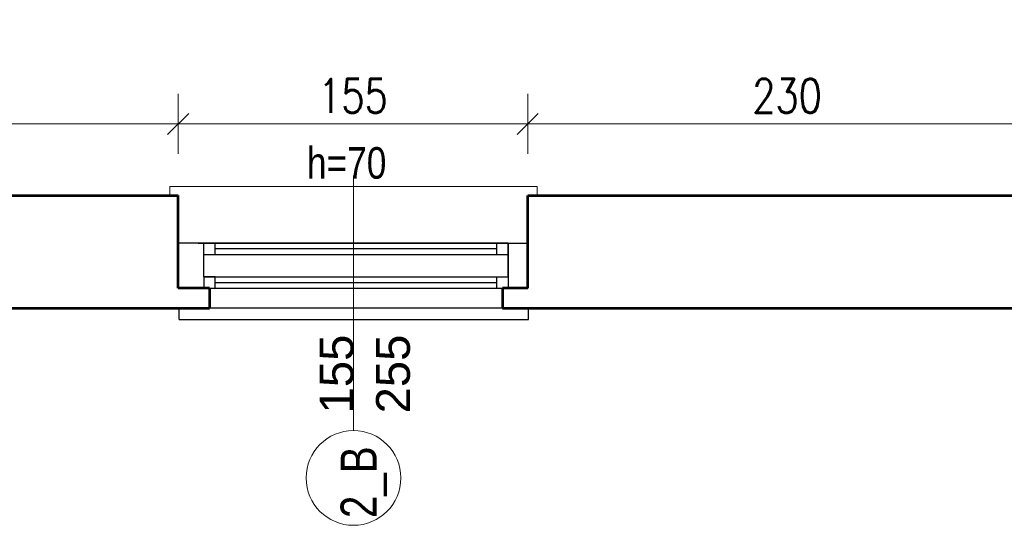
# Model space of a CAD drawing. Header units: millimetres. Extents: x 56977 to 67992, y 30187 to 42235.
# Tile 69 of 130: x 61163 to 61600, y 38593 to 38817. Entities that reach past the tile are written whole.
import ezdxf

# ---------------------------------------------------------------- set-up
doc = ezdxf.new("R2010")
doc.units = ezdxf.units.MM
doc.header["$MEASUREMENT"] = 0
doc.layers.get('0').update_dxf_attribs({"lineweight": 13})
doc.layers.get('DEFPOINTS').update_dxf_attribs({"lineweight": 13})
doc.layers.add('AI-OKNA', color=4, linetype='Continuous')
doc.layers.add('okna', color=8, linetype='Continuous')
for name, color, linetype, lineweight in [('AI-OPISY', 3, 'Continuous', 13), ('AI_MURY', 40, 'Continuous', 53), ('Lines', 7, 'Continuous', 13), ('wymiary', 8, 'Continuous', 13)]:
    doc.layers.add(name, color=color, linetype=linetype, lineweight=lineweight)
doc.styles.get("Standard").update_dxf_attribs({"font": 'txt.shx'})
doc.styles.add('Style-ROMANS', font='ROMANS.shx')
doc.styles.add('WYMIAROWY-08', font='ROMANS.shx', dxfattribs={"width": 0.8})
doc.dimstyles.new('DYBY', dxfattribs={"dimscale": 100, "dimtxt": 0.15, "dimasz": 0.05, "dimexe": 0.05, "dimexo": 0.1, "dimgap": 0.05, "dimtad": 1, "dimdec": 0, "dimdsep": 46, "dimlunit": 5, "dimtxsty": 'WYMIAROWY-08', "dimblk": 'M_STRZ', "dimcen": 0.1, "dimse1": 1, "dimse2": 1, "dimclrd": 7, "dimclre": 7, "dimclrt": 1, "dimadec": 0, "dimazin": 0, "dimtfac": 1, "dimtdec": 0, "dimtmove": 2, "dimatfit": 3, "dimldrblk": 'M_STRZ', "dimfxl": 0, "dimtolj": 1, "dimarcsym": 0})

# ---------------------------------------------------------------- blocks, each defined once
blk = doc.blocks.new('M_STRZ')
for p, q in [((0, 2.66), (0, 0)), ((-0.941, -0.941), (0.941, 0.941)), ((-1.33, 0), (1.33, 0)), ((0, 0), (0, -2.66))]:
    blk.add_line(p, q)
blk = doc.blocks.new('*U80')
at = {"layer": 'DEFPOINTS', "color": 0}
for p in [(66309.54, 38869.07), (58601.54, 38743.07), (66309.54, 38743.07)]:
    blk.add_point(p, dxfattribs=at)
at = {"layer": 'wymiary', "color": 7, "lineweight": -2}
blk.add_line((58606.54, 38869.07), (66304.54, 38869.07), dxfattribs=at)
at = {"layer": 'wymiary', "color": 7, "lineweight": -2, "xscale": 5, "yscale": 5, "zscale": 5, "rotation": 180}
blk.add_blockref('M_STRZ', (58601.54, 38869.07), dxfattribs=at)
at = {"layer": 'wymiary', "color": 7, "lineweight": -2, "xscale": 5, "yscale": 5, "zscale": 5}
blk.add_blockref('M_STRZ', (66309.54, 38869.07), dxfattribs=at)
at = {"layer": 'wymiary', "color": 1, "insert": (62455.54, 38881.57), "char_height": 15, "attachment_point": 5, "style": 'WYMIAROWY-08'}
blk.add_mtext('7708', dxfattribs=at)
blk = doc.blocks.new('*D1613')
at = {"layer": 'DEFPOINTS'}
for p in [(62433.49, 38881.57), (66309.54, 38869.07), (58601.54, 38743.07), (66309.54, 38743.07)]:
    blk.add_point(p, dxfattribs=at)
at = {"layer": 'wymiary', "color": 7}
blk.add_blockref('*U80', (0, 0), dxfattribs=at)
blk = doc.blocks.new('*U87')
at = {"layer": 'DEFPOINTS', "color": 0}
for p in [(61233.52, 38770.73), (61005.52, 38698.84), (61233.52, 38698.84)]:
    blk.add_point(p, dxfattribs=at)
at = {"layer": 'wymiary', "color": 7, "lineweight": -2}
blk.add_line((61010.52, 38770.73), (61228.52, 38770.73), dxfattribs=at)
at = {"layer": 'wymiary', "color": 7, "lineweight": -2, "xscale": 5, "yscale": 5, "zscale": 5, "rotation": 180}
blk.add_blockref('M_STRZ', (61005.52, 38770.73), dxfattribs=at)
at = {"layer": 'wymiary', "color": 7, "lineweight": -2, "xscale": 5, "yscale": 5, "zscale": 5}
blk.add_blockref('M_STRZ', (61233.52, 38770.73), dxfattribs=at)
at = {"layer": 'wymiary', "color": 1, "insert": (61119.52, 38783.23), "char_height": 15, "attachment_point": 5, "style": 'WYMIAROWY-08'}
blk.add_mtext('228', dxfattribs=at)
blk = doc.blocks.new('*D1620')
at = {"layer": 'DEFPOINTS'}
for p in [(61103.19, 38783.23), (61233.52, 38770.73), (61005.52, 38698.84), (61233.52, 38698.84)]:
    blk.add_point(p, dxfattribs=at)
at = {"layer": 'wymiary', "color": 7}
blk.add_blockref('*U87', (0, 0), dxfattribs=at)
blk = doc.blocks.new('*U88')
at = {"layer": 'DEFPOINTS', "color": 0}
for p in [(61388.52, 38770.73), (61233.52, 38698.84), (61388.52, 38698.84)]:
    blk.add_point(p, dxfattribs=at)
at = {"layer": 'wymiary', "color": 7, "lineweight": -2}
blk.add_line((61238.52, 38770.73), (61383.52, 38770.73), dxfattribs=at)
at = {"layer": 'wymiary', "color": 7, "lineweight": -2, "xscale": 5, "yscale": 5, "zscale": 5, "rotation": 180}
blk.add_blockref('M_STRZ', (61233.52, 38770.73), dxfattribs=at)
at = {"layer": 'wymiary', "color": 7, "lineweight": -2, "xscale": 5, "yscale": 5, "zscale": 5}
blk.add_blockref('M_STRZ', (61388.52, 38770.73), dxfattribs=at)
at = {"layer": 'wymiary', "color": 1, "insert": (61311.02, 38783.23), "char_height": 15, "attachment_point": 5, "style": 'WYMIAROWY-08'}
blk.add_mtext('155', dxfattribs=at)
blk = doc.blocks.new('*D1621')
at = {"layer": 'DEFPOINTS'}
for p in [(61295.55, 38783.23), (61388.52, 38770.73), (61233.52, 38698.84), (61388.52, 38698.84)]:
    blk.add_point(p, dxfattribs=at)
at = {"layer": 'wymiary', "color": 7}
blk.add_blockref('*U88', (0, 0), dxfattribs=at)
blk = doc.blocks.new('*U89')
at = {"layer": 'DEFPOINTS', "color": 0}
for p in [(61618.52, 38770.73), (61388.52, 38698.84), (61618.52, 38698.84)]:
    blk.add_point(p, dxfattribs=at)
at = {"layer": 'wymiary', "color": 7, "lineweight": -2}
blk.add_line((61393.52, 38770.73), (61613.52, 38770.73), dxfattribs=at)
at = {"layer": 'wymiary', "color": 7, "lineweight": -2, "xscale": 5, "yscale": 5, "zscale": 5, "rotation": 180}
blk.add_blockref('M_STRZ', (61388.52, 38770.73), dxfattribs=at)
at = {"layer": 'wymiary', "color": 7, "lineweight": -2, "xscale": 5, "yscale": 5, "zscale": 5}
blk.add_blockref('M_STRZ', (61618.52, 38770.73), dxfattribs=at)
at = {"layer": 'wymiary', "color": 1, "insert": (61503.52, 38783.23), "char_height": 15, "attachment_point": 5, "style": 'WYMIAROWY-08'}
blk.add_mtext('230', dxfattribs=at)
blk = doc.blocks.new('*D1622')
at = {"layer": 'DEFPOINTS'}
for p in [(61487.19, 38783.23), (61618.52, 38770.73), (61388.52, 38698.84), (61618.52, 38698.84)]:
    blk.add_point(p, dxfattribs=at)
at = {"layer": 'wymiary', "color": 7}
blk.add_blockref('*U89', (0, 0), dxfattribs=at)

msp = doc.modelspace()

# ---------------------------------------------------------------- linework, layer by layer
at = {"layer": 'AI-OKNA'}
for p, q in [((61379.88, 38717.92), (61233.52, 38717.92)), ((61242.38, 38717.92), (61388.52, 38717.92)), ((61244.88, 38702.92), (61244.88, 38717.92)), ((61379.88, 38717.92), (61244.88, 38717.92)), ((61249.88, 38712.92), (61249.88, 38717.92)), ((61374.88, 38715.42), (61249.88, 38715.42)), ((61374.88, 38712.92), (61374.88, 38717.92)), ((61379.88, 38702.92), (61379.88, 38717.92)), ((61379.88, 38717.92), (61379.88, 38697.92)), ((61244.88, 38712.92), (61379.88, 38712.92)), ((61244.88, 38712.92), (61249.88, 38712.92)), ((61244.88, 38702.92), (61379.88, 38702.92)), ((61249.88, 38702.92), (61244.88, 38702.92)), ((61244.88, 38702.92), (61244.88, 38697.92)), ((61249.88, 38697.92), (61249.88, 38702.92)), ((61374.88, 38697.92), (61374.88, 38702.92)), ((61374.88, 38702.92), (61379.88, 38702.92)), ((61247.03, 38697.92), (61382.03, 38697.92)), ((61249.88, 38700.42), (61374.88, 38700.42)), ((61377.31, 38689.07), (61247.43, 38689.07))]:
    msp.add_line(p, q, dxfattribs=at)
msp.add_point((61244.88, 38717.92), dxfattribs=at)
at = {"layer": 'AI-OPISY'}
msp.add_line((61311.27, 38634.81), (61311.27, 38747.89), dxfattribs=at)
msp.add_circle((61311.27, 38613.81), 21, dxfattribs=at)
at = {"layer": 'AI_MURY'}
for p, q in [((61005.52, 38739.07), (61233.52, 38739.07)), ((61233.52, 38697.92), (61233.52, 38739.07)), ((61388.52, 38739.07), (61618.52, 38739.07)), ((61388.52, 38697.92), (61388.52, 38739.07)), ((61247.43, 38697.92), (61233.52, 38697.92)), ((61247.43, 38697.92), (61247.43, 38689.07)), ((61377.31, 38697.92), (61377.31, 38689.07)), ((61388.52, 38697.92), (61377.31, 38697.92)), ((60994.31, 38689.07), (61247.43, 38689.07)), ((61377.31, 38689.07), (61632.43, 38689.07))]:
    msp.add_line(p, q, dxfattribs=at)
at = {"layer": 'Lines', "color": 251, "linetype": 'Continuous'}
for p, q in [((61392.77, 38743.07), (61229.77, 38743.07)), ((61229.77, 38739.07), (61229.77, 38743.07)), ((61392.77, 38739.07), (61392.77, 38743.07))]:
    msp.add_line(p, q, dxfattribs=at)
at = {"layer": 'okna'}
for p, q in [((61233.92, 38684.07), (61233.92, 38689.07)), ((61388.92, 38684.07), (61388.92, 38689.07)), ((61233.92, 38684.07), (61388.92, 38684.07))]:
    msp.add_line(p, q, dxfattribs=at)

# ---------------------------------------------------------------- texts
at = {"layer": 'AI-OPISY', "insert": (61290.62, 38746.27), "char_height": 14, "attachment_point": 7, "line_spacing_factor": 0.722892, "style": 'WYMIAROWY-08'}
msp.add_mtext('\\fArial|b0|i0|c238|p39;h=70', dxfattribs=at)
at = {"layer": 'AI-OPISY', "insert": (61336.49, 38659.87), "char_height": 15, "width": 45.2902, "attachment_point": 8, "rotation": 90}
msp.add_mtext('\\fArial|b0|i0|c238|p39;155\\P255', dxfattribs=at)
at = {"layer": 'AI-OPISY', "insert": (61326.17, 38596.01), "char_height": 16, "width": 20.64, "attachment_point": 7, "rotation": 90, "style": 'WYMIAROWY-08'}
msp.add_mtext('\\fArial|b0|i0|c238|p39;2_B', dxfattribs=at)

# ---------------------------------------------------------------- dimensions: what is measured, and where the dimension line sits
at = {"layer": 'wymiary', "color": 7}
for base, p1, p2, picture, middle in [((66309.54, 38869.07), (58601.54, 38743.07), (66309.54, 38743.07), '*D1613', (62433.49, 38881.57)), ((61233.52, 38770.73), (61005.52, 38698.84), (61233.52, 38698.84), '*D1620', (61103.19, 38783.23)), ((61388.52, 38770.73), (61233.52, 38698.84), (61388.52, 38698.84), '*D1621', (61295.55, 38783.23)), ((61618.52, 38770.73), (61388.52, 38698.84), (61618.52, 38698.84), '*D1622', (61487.19, 38783.23))]:
    dim = msp.add_linear_dim(base=base, p1=p1, p2=p2, dimstyle='DYBY', override={"dimtad": 0, "dimtxsty": 'Style-ROMANS', "dimcen": 0.001, "dimclrd": 0, "dimclre": 0}, dxfattribs=at)
    dim.commit()
    dim.dimension.update_dxf_attribs({"geometry": picture, "text_midpoint": middle, "dimtype": 128})

doc.saveas('drawing.dxf')
